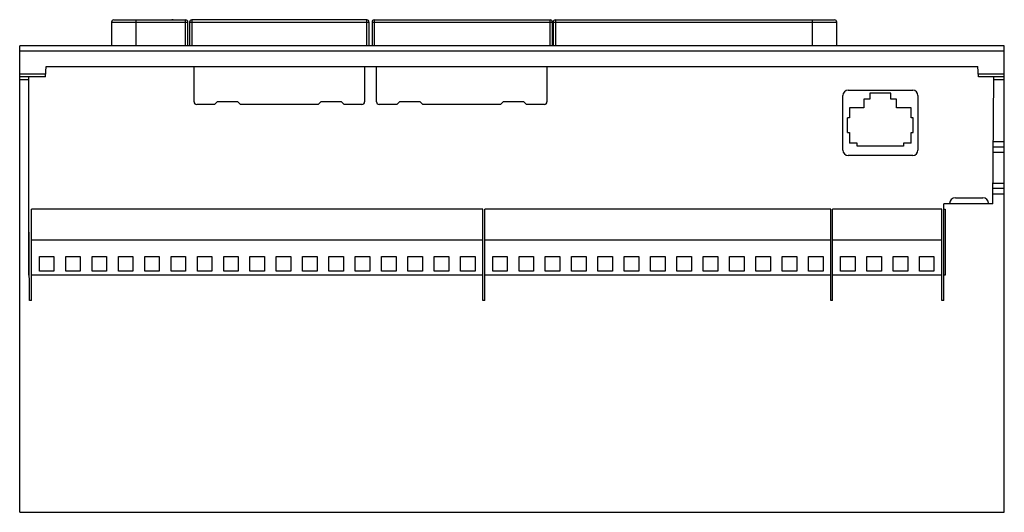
# Model space of a CAD drawing. Header units: millimetres. Extents: x 26 to 216, y 121 to 216.
import ezdxf

# ---------------------------------------------------------------- set-up
doc = ezdxf.new("R2010")
doc.units = ezdxf.units.MM
doc.header["$LTSCALE"] = 22.04509
doc.layers.get('0').update_dxf_attribs({"linetype": 'CONTINUOUS'})

msp = doc.modelspace()

# ---------------------------------------------------------------- linework, layer by layer
at = {"color": 7, "linetype": 'Continuous'}
for p, q in [((43.96, 215.55), (43.96, 210.95)), ((43.96, 215.55), (58.68, 215.55)), ((44.36, 215.95), (58.28, 215.95)), ((46.89, 216), (46.89, 215.95)), ((46.89, 216), (47.1, 216)), ((46.91, 216), (46.91, 215.95)), ((46.92, 216), (46.92, 215.95)), ((46.99, 216), (46.99, 215.95)), ((47.05, 216), (47.05, 215.95)), ((47.08, 216), (47.08, 215.95)), ((47.11, 216), (47.11, 215.95)), ((47.11, 216), (49.63, 216)), ((47.24, 216), (47.24, 215.95)), ((47.25, 216), (47.25, 215.95)), ((47.27, 216), (47.27, 215.95)), ((47.33, 216), (47.33, 215.95)), ((47.39, 216), (47.39, 215.95)), ((47.5, 216), (47.5, 215.95)), ((47.53, 216), (47.53, 215.95)), ((47.64, 216), (47.64, 215.95)), ((47.71, 216), (47.71, 215.95)), ((47.77, 216), (47.77, 215.95)), ((47.78, 216), (47.78, 215.95)), ((47.8, 216), (47.8, 215.95)), ((47.86, 216), (47.86, 215.95)), ((47.96, 216), (47.96, 215.95)), ((47.99, 216), (47.99, 215.95)), ((48.05, 216), (48.05, 215.95)), ((48.11, 216), (48.11, 215.95)), ((48.13, 216), (48.13, 215.95)), ((48.14, 216), (48.14, 215.95)), ((48.49, 216), (48.49, 215.95)), ((48.58, 216), (48.58, 215.95)), ((48.6, 215.95), (48.6, 216)), ((48.72, 210.95), (48.72, 215.95)), ((48.74, 216), (48.74, 215.95)), ((49.49, 216), (49.49, 215.95)), ((49.51, 216), (49.51, 215.95)), ((49.57, 216), (49.57, 215.95)), ((49.65, 216), (49.65, 215.95)), ((49.65, 216), (50.24, 216)), ((49.68, 216), (49.68, 215.95)), ((49.7, 216), (49.7, 215.95)), ((49.71, 216), (49.71, 215.95)), ((49.74, 216), (49.74, 215.95)), ((49.79, 216), (49.79, 215.95)), ((49.84, 216), (49.84, 215.95)), ((49.85, 216), (49.85, 215.95)), ((49.92, 216), (49.92, 215.95)), ((49.98, 216), (49.98, 215.95)), ((50.07, 216), (50.07, 215.95)), ((50.13, 216), (50.13, 215.95)), ((50.26, 216), (50.26, 215.95)), ((50.26, 216), (52.44, 216)), ((51.81, 216), (51.81, 215.95)), ((52.31, 216), (52.31, 215.95)), ((52.37, 216), (52.37, 215.95)), ((52.44, 216), (52.44, 215.95)), ((52.47, 216), (52.47, 215.95)), ((52.47, 216), (53.76, 216)), ((52.62, 216), (52.62, 215.95)), ((52.72, 216), (52.72, 215.95)), ((52.81, 216), (52.81, 215.95)), ((53, 216), (53, 215.95)), ((53.06, 216), (53.06, 215.95)), ((53.16, 216), (53.16, 215.95)), ((53.27, 216), (53.27, 215.95)), ((53.42, 216), (53.42, 215.95)), ((53.57, 216), (53.57, 215.95)), ((53.68, 216), (53.68, 215.95)), ((53.76, 216), (53.76, 215.95)), ((53.79, 216), (53.79, 215.95)), ((53.79, 216), (55.29, 216)), ((54.02, 216), (54.02, 215.95)), ((54.96, 216), (54.96, 215.95)), ((55.29, 216), (55.29, 215.95)), ((55.32, 216), (55.32, 215.95)), ((55.32, 216), (55.57, 216)), ((55.41, 216), (55.41, 215.95)), ((55.49, 216), (55.49, 215.95)), ((55.54, 216), (55.54, 215.95)), ((55.57, 216), (55.57, 215.95)), ((55.59, 216), (55.59, 215.95)), ((55.82, 216), (55.59, 216)), ((55.82, 216), (55.82, 215.95)), ((55.85, 216), (55.85, 215.95)), ((55.85, 216), (55.94, 216)), ((55.91, 216), (55.91, 215.95)), ((55.93, 216), (55.93, 215.95)), ((55.94, 216), (55.94, 215.95)), ((58.18, 215.95), (58.18, 210.95)), ((58.68, 210.95), (58.68, 215.55)), ((59.01, 215.55), (59.01, 210.95)), ((59.01, 215.55), (93.62, 215.55)), ((93.22, 215.95), (59.41, 215.95)), ((59.51, 210.95), (59.51, 215.95)), ((93.12, 215.95), (93.12, 210.95)), ((93.62, 215.55), (93.62, 210.95)), ((94.21, 215.55), (94.21, 210.95)), ((94.21, 215.55), (129.02, 215.55)), ((94.61, 215.95), (128.62, 215.95)), ((94.71, 210.95), (94.71, 215.95)), ((128.52, 215.95), (128.52, 210.95)), ((129.02, 210.95), (129.02, 215.55)), ((129.16, 215.55), (129.16, 210.95)), ((129.16, 215.55), (183.88, 215.55)), ((129.56, 215.95), (183.48, 215.95)), ((129.66, 210.95), (129.66, 215.95)), ((179.12, 215.95), (179.12, 210.95)), ((183.88, 210.95), (183.88, 215.55)), ((26.22, 120.95), (26.22, 210.95)), ((216.22, 210.95), (26.22, 210.95)), ((31.24, 211.05), (31.24, 210.98)), ((31.24, 211.05), (33.17, 211.05)), ((31.28, 211.05), (31.28, 210.95)), ((31.84, 210.95), (31.84, 211.05)), ((31.9, 211.05), (31.9, 210.95)), ((32.18, 210.95), (32.18, 211.05)), ((32.77, 211.05), (32.77, 210.95)), ((33.17, 211.05), (33.17, 210.95)), ((33.26, 211.05), (36.96, 211.05)), ((33.44, 211.05), (33.44, 210.95)), ((33.5, 211.05), (33.5, 210.95)), ((33.81, 211.05), (33.81, 210.95)), ((34.47, 211.05), (34.47, 210.95)), ((34.78, 211.05), (34.78, 210.95)), ((35.04, 211.05), (35.04, 210.95)), ((35.07, 211.05), (35.07, 210.95)), ((35.62, 210.95), (35.62, 211.05)), ((36.12, 211.05), (36.12, 210.95)), ((36.3, 211.05), (36.3, 210.95)), ((36.87, 210.95), (36.87, 211.05)), ((36.9, 210.95), (36.9, 211.05)), ((36.96, 211.05), (36.96, 210.95)), ((216.22, 120.95), (216.22, 210.95)), ((26.22, 210), (216.22, 210)), ((31.25, 205.48), (26.22, 205.48)), ((31.22, 204.95), (31.32, 206.95)), ((31.32, 206.95), (211.11, 206.95)), ((59.87, 200.15), (59.87, 206.95)), ((92.77, 206.95), (92.77, 200.15)), ((95.07, 200.15), (95.07, 206.95)), ((127.97, 206.95), (127.97, 200.15)), ((211.22, 204.95), (211.11, 206.95)), ((216.22, 205.48), (211.19, 205.48)), ((31.22, 204.95), (26.22, 204.95)), ((26.22, 204.45), (27.96, 204.45)), ((27.96, 166.73), (27.96, 204.95)), ((216.22, 204.95), (211.22, 204.95)), ((214.03, 180.45), (214.22, 204.95)), ((214.22, 204.45), (216.22, 204.45)), ((186.08, 202.39), (198.56, 202.39)), ((194.32, 201.8), (190.26, 201.8)), ((190.26, 201.8), (190.26, 200.65)), ((194.32, 200.65), (194.32, 201.8)), ((63.82, 199.65), (60.37, 199.65)), ((63.82, 199.65), (64.32, 200.15)), ((68.32, 200.15), (64.32, 200.15)), ((68.32, 200.15), (68.82, 199.65)), ((83.82, 199.65), (68.82, 199.65)), ((83.82, 199.65), (84.32, 200.15)), ((88.32, 200.15), (84.32, 200.15)), ((88.32, 200.15), (88.82, 199.65)), ((92.27, 199.65), (88.82, 199.65)), ((99.02, 199.65), (95.57, 199.65)), ((99.02, 199.65), (99.52, 200.15)), ((103.52, 200.15), (99.52, 200.15)), ((103.52, 200.15), (104.02, 199.65)), ((119.02, 199.65), (104.02, 199.65)), ((119.02, 199.65), (119.52, 200.15)), ((123.52, 200.15), (119.52, 200.15)), ((123.52, 200.15), (124.02, 199.65)), ((127.47, 199.65), (124.02, 199.65)), ((185.08, 190.81), (185.08, 201.39)), ((190.26, 200.65), (189.14, 200.65)), ((189.14, 200.65), (189.14, 198.98)), ((195.44, 200.65), (194.32, 200.65)), ((195.44, 198.98), (195.44, 200.65)), ((199.56, 201.39), (199.56, 190.81)), ((189.14, 198.98), (186.33, 198.98)), ((186.33, 198.98), (186.33, 197.05)), ((198.25, 198.98), (195.44, 198.98)), ((198.25, 197.05), (198.25, 198.98)), ((186.33, 197.05), (185.94, 197.05)), ((185.94, 194.25), (185.94, 197.05)), ((198.64, 197.05), (198.25, 197.05)), ((198.64, 194.25), (198.64, 197.05)), ((185.94, 194.25), (186.33, 194.25)), ((186.33, 194.25), (186.33, 192.15)), ((198.25, 194.25), (198.64, 194.25)), ((198.25, 192.15), (198.25, 194.25)), ((187.85, 192.15), (186.33, 192.15)), ((187.85, 191.6), (187.85, 192.15)), ((198.25, 192.15), (196.74, 192.15)), ((196.74, 192.15), (196.74, 191.6)), ((216.22, 192.46), (214.12, 192.46)), ((196.74, 191.6), (187.85, 191.6)), ((214.1, 190.46), (216.22, 190.46)), ((214.11, 191.46), (216.22, 191.46)), ((198.56, 189.81), (186.08, 189.81)), ((216.22, 184.41), (214.06, 184.41)), ((214.04, 182.43), (216.22, 182.43)), ((216.22, 183.41), (214.05, 183.41)), ((205.67, 180.55), (213.17, 180.55)), ((205.67, 180.55), (205.67, 180.45)), ((206.77, 181.65), (212.07, 181.65)), ((213.17, 180.55), (213.17, 180.45)), ((28.11, 161.85), (27.96, 179.43)), ((28.49, 161.85), (28.49, 179.43)), ((115.62, 179.43), (28.49, 179.43)), ((115.62, 161.85), (115.62, 179.43)), ((115.96, 161.85), (115.96, 179.43)), ((182.77, 179.43), (115.96, 179.43)), ((182.77, 161.85), (182.77, 179.43)), ((204.17, 179.43), (183.09, 179.43)), ((183.09, 161.85), (183.09, 179.43)), ((204.17, 161.85), (204.17, 179.43)), ((214.03, 180.45), (204.53, 180.45)), ((204.53, 161.85), (204.53, 180.45)), ((204.53, 179.43), (204.79, 179.43)), ((204.79, 179.43), (204.79, 166.73)), ((28.01, 173.43), (27.96, 173.43)), ((115.62, 173.43), (28.49, 173.43)), ((182.77, 173.43), (115.96, 173.43)), ((204.17, 173.43), (183.09, 173.43)), ((30.02, 167.49), (30.02, 170.29)), ((30.02, 170.29), (32.81, 170.29)), ((32.81, 170.29), (32.81, 167.49)), ((35.1, 167.49), (35.1, 170.29)), ((35.1, 170.29), (37.89, 170.29)), ((37.89, 170.29), (37.89, 167.49)), ((40.18, 167.49), (40.18, 170.29)), ((40.18, 170.29), (42.97, 170.29)), ((42.97, 170.29), (42.97, 167.49)), ((45.26, 167.49), (45.26, 170.29)), ((45.26, 170.29), (48.05, 170.29)), ((48.05, 170.29), (48.05, 167.49)), ((50.34, 167.49), (50.34, 170.29)), ((50.34, 170.29), (53.13, 170.29)), ((53.13, 170.29), (53.13, 167.49)), ((55.42, 167.49), (55.42, 170.29)), ((55.42, 170.29), (58.21, 170.29)), ((58.21, 170.29), (58.21, 167.49)), ((60.5, 167.49), (60.5, 170.29)), ((60.5, 170.29), (63.29, 170.29)), ((63.29, 170.29), (63.29, 167.49)), ((65.58, 167.49), (65.58, 170.29)), ((65.58, 170.29), (68.37, 170.29)), ((68.37, 170.29), (68.37, 167.49)), ((70.66, 167.49), (70.66, 170.29)), ((70.66, 170.29), (73.45, 170.29)), ((73.45, 170.29), (73.45, 167.49)), ((75.74, 167.49), (75.74, 170.29)), ((75.74, 170.29), (78.53, 170.29)), ((78.53, 170.29), (78.53, 167.49)), ((80.82, 167.49), (80.82, 170.29)), ((80.82, 170.29), (83.61, 170.29)), ((83.61, 170.29), (83.61, 167.49)), ((85.9, 167.49), (85.9, 170.29)), ((85.9, 170.29), (88.69, 170.29)), ((88.69, 170.29), (88.69, 167.49)), ((90.98, 167.49), (90.98, 170.29)), ((90.98, 170.29), (93.77, 170.29)), ((93.77, 170.29), (93.77, 167.49)), ((96.06, 167.49), (96.06, 170.29)), ((96.06, 170.29), (98.85, 170.29)), ((98.85, 170.29), (98.85, 167.49)), ((101.14, 167.49), (101.14, 170.29)), ((101.14, 170.29), (103.93, 170.29)), ((103.93, 170.29), (103.93, 167.49)), ((106.22, 167.49), (106.22, 170.29)), ((106.22, 170.29), (109.01, 170.29)), ((109.01, 170.29), (109.01, 167.49)), ((111.3, 167.49), (111.3, 170.29)), ((111.3, 170.29), (114.09, 170.29)), ((114.09, 170.29), (114.09, 167.49)), ((117.49, 167.49), (117.49, 170.29)), ((117.49, 170.29), (120.28, 170.29)), ((120.28, 170.29), (120.28, 167.49)), ((122.57, 167.49), (122.57, 170.29)), ((122.57, 170.29), (125.36, 170.29)), ((125.36, 170.29), (125.36, 167.49)), ((127.65, 167.49), (127.65, 170.29)), ((127.65, 170.29), (130.44, 170.29)), ((130.44, 170.29), (130.44, 167.49)), ((132.73, 170.29), (135.52, 170.29)), ((132.73, 167.49), (132.73, 170.29)), ((135.52, 170.29), (135.52, 167.49)), ((137.81, 170.29), (140.6, 170.29)), ((137.81, 167.49), (137.81, 170.29)), ((140.6, 170.29), (140.6, 167.49)), ((142.89, 170.29), (145.68, 170.29)), ((142.89, 167.49), (142.89, 170.29)), ((145.68, 170.29), (145.68, 167.49)), ((147.97, 170.29), (150.76, 170.29)), ((147.97, 167.49), (147.97, 170.29)), ((150.76, 170.29), (150.76, 167.49)), ((153.05, 170.29), (155.84, 170.29)), ((153.05, 167.49), (153.05, 170.29)), ((155.84, 170.29), (155.84, 167.49)), ((158.13, 170.29), (160.92, 170.29)), ((158.13, 167.49), (158.13, 170.29)), ((160.92, 170.29), (160.92, 167.49)), ((163.21, 170.29), (166, 170.29)), ((163.21, 167.49), (163.21, 170.29)), ((166, 170.29), (166, 167.49)), ((168.29, 170.29), (171.08, 170.29)), ((168.29, 167.49), (168.29, 170.29)), ((171.08, 170.29), (171.08, 167.49)), ((173.37, 170.29), (176.16, 170.29)), ((173.37, 167.49), (173.37, 170.29)), ((176.16, 170.29), (176.16, 167.49)), ((178.45, 170.29), (181.24, 170.29)), ((178.45, 167.49), (178.45, 170.29)), ((181.24, 170.29), (181.24, 167.49)), ((184.61, 170.29), (187.41, 170.29)), ((184.61, 167.49), (184.61, 170.29)), ((187.41, 170.29), (187.41, 167.49)), ((189.69, 170.29), (192.49, 170.29)), ((189.69, 167.49), (189.69, 170.29)), ((192.49, 170.29), (192.49, 167.49)), ((194.77, 170.29), (197.57, 170.29)), ((194.77, 167.49), (194.77, 170.29)), ((197.57, 170.29), (197.57, 167.49)), ((199.85, 170.29), (202.65, 170.29)), ((199.85, 167.49), (199.85, 170.29)), ((202.65, 170.29), (202.65, 167.49)), ((32.81, 167.49), (30.02, 167.49)), ((37.89, 167.49), (35.1, 167.49)), ((42.97, 167.49), (40.18, 167.49)), ((48.05, 167.49), (45.26, 167.49)), ((53.13, 167.49), (50.34, 167.49)), ((58.21, 167.49), (55.42, 167.49)), ((63.29, 167.49), (60.5, 167.49)), ((68.37, 167.49), (65.58, 167.49)), ((73.45, 167.49), (70.66, 167.49)), ((78.53, 167.49), (75.74, 167.49)), ((83.61, 167.49), (80.82, 167.49)), ((88.69, 167.49), (85.9, 167.49)), ((93.77, 167.49), (90.98, 167.49)), ((98.85, 167.49), (96.06, 167.49)), ((103.93, 167.49), (101.14, 167.49)), ((109.01, 167.49), (106.22, 167.49)), ((114.09, 167.49), (111.3, 167.49)), ((120.28, 167.49), (117.49, 167.49)), ((125.36, 167.49), (122.57, 167.49)), ((130.44, 167.49), (127.65, 167.49)), ((135.52, 167.49), (132.73, 167.49)), ((140.6, 167.49), (137.81, 167.49)), ((145.68, 167.49), (142.89, 167.49)), ((150.76, 167.49), (147.97, 167.49)), ((155.84, 167.49), (153.05, 167.49)), ((160.92, 167.49), (158.13, 167.49)), ((166, 167.49), (163.21, 167.49)), ((171.08, 167.49), (168.29, 167.49)), ((176.16, 167.49), (173.37, 167.49)), ((181.24, 167.49), (178.45, 167.49)), ((187.41, 167.49), (184.61, 167.49)), ((192.49, 167.49), (189.69, 167.49)), ((197.57, 167.49), (194.77, 167.49)), ((202.65, 167.49), (199.85, 167.49)), ((28.07, 166.73), (27.96, 166.73)), ((115.62, 166.73), (28.49, 166.73)), ((182.77, 166.73), (115.96, 166.73)), ((204.17, 166.73), (183.09, 166.73)), ((204.79, 166.73), (204.53, 166.73)), ((28.49, 161.85), (28.11, 161.85)), ((115.96, 161.85), (115.62, 161.85)), ((183.09, 161.85), (182.77, 161.85)), ((204.53, 161.85), (204.17, 161.85)), ((26.22, 120.95), (216.22, 120.95))]:
    msp.add_line(p, q, dxfattribs=at)
for centre, radius, start, end in [((44.36, 215.55), 0.4, 90, 180), ((58.28, 215.55), 0.4, 0.004, 89.996), ((59.41, 215.55), 0.4, 90, 180), ((93.22, 215.55), 0.4, 0, 90), ((94.61, 215.55), 0.4, 90.004, 179.996), ((128.62, 215.55), 0.4, 0.004, 89.996), ((129.56, 215.55), 0.4, 90.004, 179.996), ((183.48, 215.55), 0.4, 0, 90), ((60.37, 200.15), 0.5, 180, 270), ((92.27, 200.15), 0.5, 270, 360), ((95.57, 200.15), 0.5, 180, 270), ((127.47, 200.15), 0.5, 270, 360), ((206.77, 180.55), 1.1, 90, 180), ((212.07, 180.55), 1.1, 0, 90)]:
    msp.add_arc(centre, radius, start, end, dxfattribs=at)
for centre, major_axis, start_param, end_param in [((186.08, 201.39), (0.711, -0.711), 8.641813, 10.207743), ((198.56, 201.39), (0.711, 0.711), 5.50022, 7.06615), ((186.08, 190.81), (0.711, 0.711), 2.358627, 3.924558), ((198.56, 190.81), (-0.711, 0.711), -3.924558, -2.358627)]:
    msp.add_ellipse(centre, major_axis=major_axis, ratio=0.995146, start_param=start_param, end_param=end_param, dxfattribs=at)

doc.saveas('drawing.dxf')
